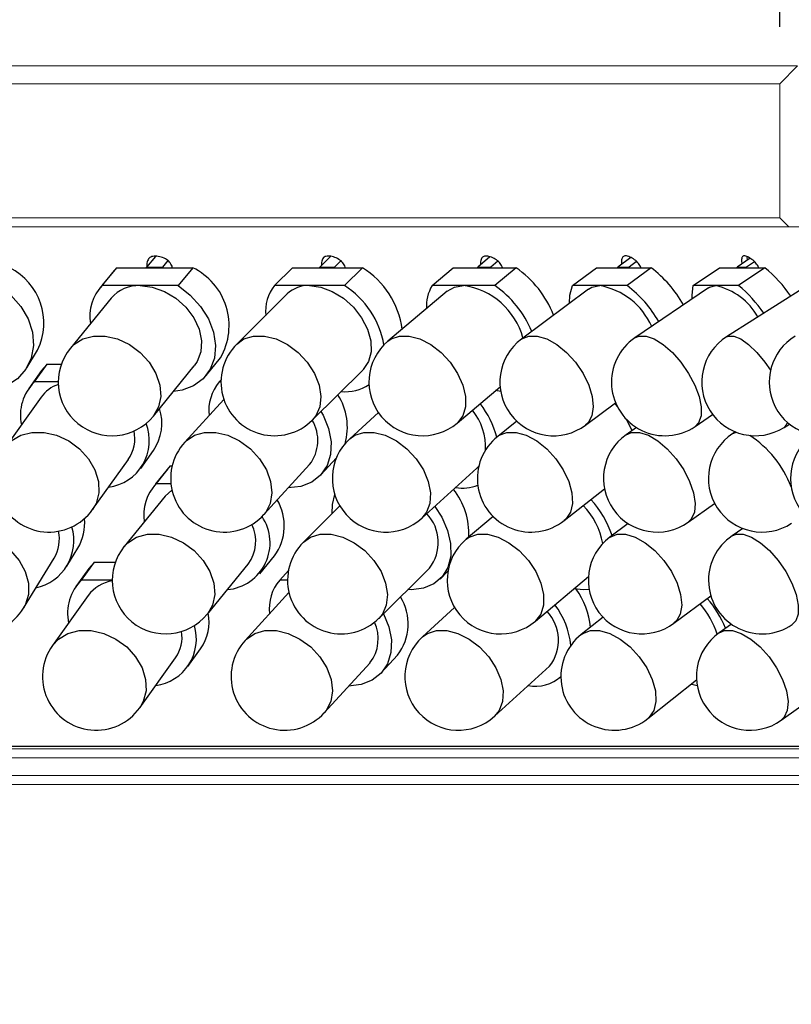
# Model space of a CAD drawing. Header units: millimetres. Extents: x -201 to 202, y 143 to 428.
# Tile 12 of 19: x 93 to 104, y 314 to 328. Entities that reach past the tile are written whole.
import ezdxf

# ---------------------------------------------------------------- set-up
doc = ezdxf.new("R2010")
doc.units = ezdxf.units.MM
doc.header["$LTSCALE"] = 0.25
for name, color, linetype, lineweight in [('BASE', 7, 'Continuous', 20), ('COVER', 7, 'Continuous', 20), ('DIMENSION', 6, 'Continuous', 9)]:
    doc.layers.add(name, color=color, linetype=linetype, lineweight=lineweight)
doc.layers.add('PCB ASSY', color=7, linetype='Continuous')
doc.styles.add('VS Standard', font='msgothic.ttc', dxfattribs={"height": 3})
doc.dimstyles.new('VS Standard x0.5', dxfattribs={"dimtxt": 3, "dimasz": 3, "dimexe": 0.5, "dimexo": 0.8, "dimgap": 0.5, "dimtad": 3, "dimlfac": 2, "dimrnd": 0.0001, "dimzin": 9, "dimdsep": 46, "dimtxsty": 'VS Standard', "dimcen": 0, "dimaunit": 1, "dimadec": 0, "dimazin": 2, "dimtfac": 1, "dimtmove": 0, "dimatfit": 3, "dimfxl": 1, "dimtolj": 1, "dimtzin": 0, "dimarcsym": 0})

# ---------------------------------------------------------------- blocks, each defined once
blk = doc.blocks.new('*D324')
at = {"layer": 'Defpoints', "color": 0}
for p in [(115.067, 346.794), (55.067, 327.22), (115.067, 327.22)]:
    blk.add_point(p, dxfattribs=at)
at = {"layer": 'DIMENSION', "color": 0, "lineweight": -2}
for p, q in [((55.067, 328.02), (55.067, 347.294)), ((115.067, 328.02), (115.067, 347.294)), ((58.067, 346.794), (112.067, 346.794))]:
    blk.add_line(p, q, dxfattribs=at)
at = {"layer": 'DIMENSION', "color": 0}
for points in [[(58.067, 347.294), (58.067, 346.294), (55.067, 346.794)], [(112.067, 346.294), (112.067, 347.294), (115.067, 346.794)]]:
    blk.add_solid(points, dxfattribs=at)
at = {"layer": 'DIMENSION', "color": 0, "insert": (85.067, 349.039), "char_height": 3, "attachment_point": 5, "style": 'VS Standard'}
blk.add_mtext('\\A1;φ\\A1;120', dxfattribs=at)
blk = doc.blocks.new('*D325')
at = {"layer": 'Defpoints', "color": 0}
for p in [(104.067, 337.375), (66.067, 327.22), (104.067, 327.22)]:
    blk.add_point(p, dxfattribs=at)
at = {"layer": 'DIMENSION', "color": 0, "lineweight": -2}
for p, q in [((66.067, 328.02), (66.067, 337.875)), ((104.067, 328.02), (104.067, 337.875)), ((69.067, 337.375), (101.067, 337.375))]:
    blk.add_line(p, q, dxfattribs=at)
at = {"layer": 'DIMENSION', "color": 0}
for points in [[(69.067, 337.875), (69.067, 336.875), (66.067, 337.375)], [(101.067, 336.875), (101.067, 337.875), (104.067, 337.375)]]:
    blk.add_solid(points, dxfattribs=at)
at = {"layer": 'DIMENSION', "color": 0, "insert": (85.067, 339.619), "char_height": 3, "attachment_point": 5, "style": 'VS Standard'}
blk.add_mtext('\\A1;φ\\A1;76', dxfattribs=at)
blk = doc.blocks.new('*D326')
at = {"layer": 'Defpoints', "color": 0}
for p in [(60.985, 319.642), (59.992, 317.42), (110.142, 317.42), (91.158, 307.833), (93.307, 300.97)]:
    blk.add_point(p, dxfattribs=at)
at = {"layer": 'DIMENSION', "color": 0, "lineweight": -2}
blk.add_arc((64.83, 317.42), 28.02, 336.1242, 353.8626, dxfattribs=at)
at = {"layer": 'DIMENSION', "color": 0}
for points in [[(93.188, 314.398), (92.19, 314.451), (92.849, 317.42)], [(90.006, 306.306), (90.897, 305.853), (89.092, 303.405)]]:
    blk.add_solid(points, dxfattribs=at)
at = {"layer": 'DIMENSION', "color": 0, "insert": (89.911, 310.697), "char_height": 3, "attachment_point": 5, "rotation": 74.9934, "style": 'VS Standard'}
blk.add_mtext('\\A1;30%%d', dxfattribs=at)
blk = doc.blocks.new('*D327')
at = {"layer": 'Defpoints', "color": 0}
for p in [(60.117, 317.545), (110.017, 317.545), (110.017, 296.291)]:
    blk.add_point(p, dxfattribs=at)
at = {"layer": 'DIMENSION', "color": 0, "lineweight": -2}
for p, q in [((60.117, 316.745), (60.117, 295.791)), ((110.017, 316.745), (110.017, 295.791)), ((63.117, 296.291), (107.017, 296.291))]:
    blk.add_line(p, q, dxfattribs=at)
at = {"layer": 'DIMENSION', "color": 0}
for points in [[(63.117, 296.791), (63.117, 295.791), (60.117, 296.291)], [(107.017, 295.791), (107.017, 296.791), (110.017, 296.291)]]:
    blk.add_solid(points, dxfattribs=at)
at = {"layer": 'DIMENSION', "color": 0, "insert": (85.067, 298.534), "char_height": 3, "attachment_point": 5, "style": 'VS Standard'}
blk.add_mtext('\\A1;φ\\A1;99.8', dxfattribs=at)
blk = doc.blocks.new('*D328')
at = {"layer": 'Defpoints', "color": 0}
for p in [(58.267, 317.67), (111.867, 317.67), (111.867, 286.714)]:
    blk.add_point(p, dxfattribs=at)
at = {"layer": 'DIMENSION', "color": 0, "lineweight": -2}
for p, q in [((58.267, 316.87), (58.267, 286.214)), ((111.867, 316.87), (111.867, 286.214)), ((61.267, 286.714), (108.867, 286.714))]:
    blk.add_line(p, q, dxfattribs=at)
at = {"layer": 'DIMENSION', "color": 0}
for points in [[(61.267, 287.214), (61.267, 286.214), (58.267, 286.714)], [(108.867, 286.214), (108.867, 287.214), (111.867, 286.714)]]:
    blk.add_solid(points, dxfattribs=at)
at = {"layer": 'DIMENSION', "color": 0, "insert": (85.067, 288.959), "char_height": 3, "attachment_point": 5, "style": 'VS Standard'}
blk.add_mtext('\\A1;φ\\A1;107.2', dxfattribs=at)

msp = doc.modelspace()

# ---------------------------------------------------------------- hatches: boundary and pattern name
at = {"layer": 'BASE'}
h = msp.add_hatch(dxfattribs=at)
h.set_pattern_fill('ANSI31', color=256, style=0)
h.set_pattern_definition([(45, (-141.3893, 164.1277), (-2.245064, 2.245064), [])])
h.paths.add_polyline_path([(114.9416, 326.0353), (115.0666, 326.1603), (115.0666, 327.2203), (114.8166, 327.4703), (104.3166, 327.4703), (104.0666, 327.2203), (104.0666, 325.3453), (104.1916, 325.2203), (106.0016, 325.2203), (106.1266, 325.3453), (106.1266, 325.9953), (108.3166, 325.9953), (108.3166, 326.3203), (110.0666, 326.3203), (110.0666, 324.9703), (111.9666, 324.9703), (111.9666, 326.7203), (113.1666, 326.7203), (113.1666, 324.9703), (114.0666, 324.9703), (114.0666, 326.0353)], flags=0)

# ---------------------------------------------------------------- linework, layer by layer
for p, q in [((65.8166, 327.4703), (104.3166, 327.4703)), ((104.0666, 327.2203), (104.3166, 327.4703)), ((104.0666, 327.2203), (66.0666, 327.2203)), ((104.0666, 327.2203), (104.0666, 325.3453)), ((66.0666, 325.3453), (104.0666, 325.3453)), ((104.1916, 325.2203), (104.0666, 325.3453)), ((104.1916, 325.2203), (65.9416, 325.2203)), ((104.1916, 325.2203), (106.0016, 325.2203))]:
    msp.add_line(p, q, dxfattribs=at)
at = {"layer": 'COVER'}
for p, q in [((59.9916, 317.9203), (110.1416, 317.9203)), ((110.0166, 317.7953), (60.1166, 317.7953)), ((110.1416, 317.4203), (59.9916, 317.4203)), ((60.1166, 317.5453), (110.0166, 317.5453))]:
    msp.add_line(p, q, dxfattribs=at)
at = {"layer": 'PCB ASSY'}
for p, q in [((95.3318, 324.808), (95.2088, 324.6573)), ((95.5056, 324.7509), (95.4292, 324.6573)), ((97.7829, 324.8056), (97.6333, 324.6573)), ((97.9255, 324.7455), (97.8365, 324.6573)), ((100.0122, 324.8003), (99.8428, 324.6573)), ((100.1239, 324.7406), (100.0253, 324.6573)), ((101.9804, 324.7924), (101.7995, 324.6573)), ((102.0641, 324.7364), (101.9581, 324.6573)), ((103.6525, 324.7814), (103.4699, 324.6573)), ((103.713, 324.7328), (103.6019, 324.6573)), ((94.7526, 324.6079), (94.5485, 324.3579)), ((94.5852, 324.3987), (94.7893, 324.6487)), ((94.7526, 324.6079), (94.7893, 324.6487)), ((94.7893, 324.6487), (95.2111, 324.6487)), ((95.2088, 324.6573), (95.4292, 324.6573)), ((95.2111, 324.6487), (95.2088, 324.6573)), ((95.2111, 324.6487), (95.4316, 324.6487)), ((95.4292, 324.6573), (95.4316, 324.6487)), ((95.4316, 324.6487), (95.8534, 324.6487)), ((95.8534, 324.6487), (95.6493, 324.3987)), ((96.9953, 324.3987), (97.2475, 324.6487)), ((97.2475, 324.6487), (97.6362, 324.6487)), ((97.6333, 324.6573), (97.8365, 324.6573)), ((97.6362, 324.6487), (97.6333, 324.6573)), ((97.6362, 324.6487), (97.8394, 324.6487)), ((97.8365, 324.6573), (97.8394, 324.6487)), ((97.8394, 324.6487), (98.2282, 324.6487)), ((98.2282, 324.6487), (97.976, 324.3987)), ((99.2012, 324.3987), (99.4972, 324.6487)), ((99.4972, 324.6487), (99.8463, 324.6487)), ((99.8463, 324.6487), (99.8428, 324.6573)), ((99.8428, 324.6573), (100.0253, 324.6573)), ((99.8463, 324.6487), (100.0287, 324.6487)), ((100.0253, 324.6573), (100.0287, 324.6487)), ((100.0287, 324.6487), (100.3778, 324.6487)), ((100.3778, 324.6487), (100.0818, 324.3987)), ((101.1653, 324.3987), (101.5, 324.6487)), ((101.5, 324.6487), (101.8034, 324.6487)), ((101.8034, 324.6487), (101.7995, 324.6573)), ((101.7995, 324.6573), (101.9581, 324.6573)), ((101.8034, 324.6487), (101.962, 324.6487)), ((102.2654, 324.6487), (101.9307, 324.3987)), ((101.9581, 324.6573), (101.962, 324.6487)), ((101.962, 324.6487), (102.2654, 324.6487)), ((102.8539, 324.3987), (103.2216, 324.6487)), ((103.2216, 324.6487), (103.4742, 324.6487)), ((103.4699, 324.6573), (103.6019, 324.6573)), ((103.4742, 324.6487), (103.4699, 324.6573)), ((103.4742, 324.6487), (103.6062, 324.6487)), ((103.8587, 324.6487), (103.491, 324.3987)), ((103.6019, 324.6573), (103.6062, 324.6487)), ((103.6062, 324.6487), (103.8587, 324.6487)), ((95.1172, 324.3987), (94.5852, 324.3987)), ((95.6493, 324.3987), (95.1172, 324.3987)), ((97.4856, 324.3987), (96.9953, 324.3987)), ((97.976, 324.3987), (97.4856, 324.3987)), ((99.4139, 324.3221), (98.5851, 323.6221)), ((99.6415, 324.3987), (99.2012, 324.3987)), ((100.0818, 324.3987), (99.6415, 324.3987)), ((101.3891, 324.35), (100.4518, 323.65)), ((101.548, 324.3987), (101.1653, 324.3987)), ((101.9307, 324.3987), (101.548, 324.3987)), ((103.0692, 324.3694), (102.0396, 323.6694)), ((103.1725, 324.3987), (102.8539, 324.3987)), ((103.491, 324.3987), (103.1725, 324.3987)), ((104.4272, 324.3826), (103.3228, 323.6826)), ((94.7131, 324.2235), (94.1415, 323.5235)), ((97.1761, 324.2818), (96.4698, 323.5818)), ((93.5306, 323.2478), (93.6832, 323.4978)), ((96.0396, 323.1404), (96.2437, 323.3904)), ((93.738, 323.2113), (93.5593, 322.9613)), ((93.6381, 323.0511), (93.8168, 323.3011)), ((93.738, 323.2113), (93.8168, 323.3011)), ((93.8168, 323.3011), (94.0161, 323.3011)), ((95.3034, 322.5748), (95.875, 323.2748)), ((97.5258, 322.5165), (98.232, 323.2165)), ((96.2248, 323.0511), (96.2483, 323.0768)), ((93.9725, 323.0511), (93.6381, 323.0511)), ((96.2478, 323.0511), (96.2248, 323.0511)), ((99.553, 322.4762), (100.1535, 322.9834)), ((100.162, 322.919), (100.0905, 322.9301)), ((93.7322, 322.8378), (93.2318, 322.1378)), ((96.2884, 322.8058), (95.7415, 322.2078)), ((101.3494, 322.4482), (101.7687, 322.7614)), ((98.4526, 322.6219), (98.0509, 322.2563)), ((102.883, 322.4289), (103.1274, 322.5951)), ((100.3881, 322.5016), (100.1204, 322.2898)), ((102.0601, 322.4155), (101.9159, 322.3131)), ((104.1259, 322.4157), (104.2004, 322.4629)), ((103.4449, 322.3532), (103.4081, 322.3291)), ((94.4521, 321.2655), (94.9525, 321.9655)), ((95.1254, 321.8419), (95.3041, 322.0919)), ((97.6454, 321.752), (97.8636, 321.9906)), ((95.5068, 321.8366), (95.3027, 321.5866)), ((95.3395, 321.6274), (95.5436, 321.8774)), ((95.5068, 321.8366), (95.5436, 321.8774)), ((95.5436, 321.8774), (95.5658, 321.8774)), ((96.8483, 321.1954), (97.4886, 321.8954)), ((99.0605, 321.1469), (99.8297, 321.8469)), ((99.8556, 321.8733), (99.8297, 321.8469)), ((95.5486, 321.6274), (95.3395, 321.6274)), ((101.051, 321.1134), (101.6139, 321.5587)), ((95.4673, 321.4522), (94.8958, 320.7522)), ((95.4673, 321.4522), (95.5627, 321.5392)), ((97.9122, 321.3164), (97.4018, 320.8105)), ((102.7845, 321.0902), (103.1548, 321.3532)), ((100.0567, 321.17), (99.6788, 320.8508)), ((101.9452, 321.0704), (101.6886, 320.8787)), ((103.5503, 321.0014), (103.3984, 320.8981)), ((94.0942, 320.4766), (94.2468, 320.7266)), ((93.4858, 319.8872), (93.9128, 320.5872)), ((96.7938, 320.3691), (96.9979, 320.6191)), ((94.2984, 320.2799), (94.4772, 320.5299)), ((94.3984, 320.4401), (94.4772, 320.5299)), ((94.4772, 320.5299), (94.7703, 320.5299)), ((96.0577, 319.8035), (96.6292, 320.5035)), ((94.3984, 320.4401), (94.2197, 320.1901)), ((97.0698, 320.2799), (97.1922, 320.4137)), ((98.4578, 319.7452), (99.164, 320.4452)), ((99.3136, 320.2943), (99.4233, 320.403)), ((100.6467, 319.7049), (101.3894, 320.3322)), ((94.7267, 320.2799), (94.2984, 320.2799)), ((97.1798, 320.2799), (97.0698, 320.2799)), ((94.3925, 320.0665), (93.8922, 319.3665)), ((97.1995, 320.1069), (96.5864, 319.4365)), ((102.5862, 319.677), (103.1018, 320.062)), ((99.5173, 319.8958), (99.0659, 319.485)), ((101.5943, 319.7607), (101.2882, 319.5185)), ((103.3888, 319.6642), (103.2164, 319.5418)), ((95.7857, 319.0706), (95.9644, 319.3206)), ((98.4903, 318.9807), (98.7189, 319.2307)), ((95.1124, 318.4942), (95.6128, 319.1942)), ((97.6932, 318.4241), (98.3335, 319.1241)), ((100.0755, 318.3757), (100.8447, 319.0757)), ((100.9877, 318.9185), (101.0035, 318.9328)), ((102.2188, 318.3421), (102.9022, 318.8828)), ((104.085, 318.3189), (104.5382, 318.6407)), ((110.83, 317.9547), (59.3032, 317.9547))]:
    msp.add_line(p, q, dxfattribs=at)
at = {"layer": 'PCB ASSY', "elevation": 0, "flags": 128}
for points in [[(93.1415, 324.3987), (93.3102, 324.2664), (93.4489, 324.1082), (93.5506, 323.9321), (93.6103, 323.7469), (93.6249, 323.5618), (93.5937, 323.386), (93.5183, 323.2284), (93.4025, 323.0968), (93.252, 322.9979), (93.0946, 322.9411)], [(95.1172, 324.3987), (95.2873, 324.3782), (95.4578, 324.3183), (95.6179, 324.2226), (95.7578, 324.0972), (95.8685, 323.9498), (95.9431, 323.7899), (95.9769, 323.6274), (95.9678, 323.4726), (95.9163, 323.3351), (95.875, 323.2748)], [(95.6493, 324.3987), (95.8189, 324.2664), (95.9623, 324.1082), (96.0723, 323.9321), (96.1435, 323.7469), (96.1721, 323.5618), (96.1569, 323.386), (96.0986, 323.2284), (96, 323.0968), (95.8662, 322.9979), (95.7038, 322.9364), (95.5836, 322.9179)], [(97.4856, 324.3987), (97.6441, 324.3782), (97.8063, 324.3183), (97.9621, 324.2226), (98.1017, 324.0972), (98.2163, 323.9498), (98.2988, 323.7899), (98.3438, 323.6274), (98.3487, 323.4726), (98.313, 323.3351), (98.2391, 323.2237), (98.232, 323.2165)], [(99.4139, 324.3221), (99.5134, 324.3782), (99.6415, 324.3987)], [(101.1235, 324.1517), (101.1282, 324.2664), (101.1653, 324.3987)], [(101.3891, 324.35), (101.4388, 324.3782), (101.548, 324.3987)], [(102.8411, 324.2143), (102.8387, 324.2664), (102.8539, 324.3987)], [(103.0692, 324.3694), (103.084, 324.3782), (103.1725, 324.3987)], [(94.1415, 323.5235), (94.1907, 323.5746), (94.3146, 323.653), (94.4642, 323.6935), (94.63, 323.6935), (94.8016, 323.653), (94.9683, 323.5746), (95.1194, 323.4632), (95.2457, 323.3257), (95.3391, 323.1708), (95.3937, 323.0084), (95.4062, 322.8484), (95.3757, 322.7011), (95.3041, 322.5757), (95.3034, 322.5748)], [(96.4698, 323.5818), (96.5703, 323.653), (96.7047, 323.6935), (96.8575, 323.6935), (97.0192, 323.653), (97.1794, 323.5746), (97.3283, 323.4632), (97.4564, 323.3257), (97.5557, 323.1708), (97.62, 323.0084), (97.6451, 322.8484), (97.6296, 322.7011), (97.5744, 322.5757), (97.5258, 322.5165)], [(98.5851, 323.6221), (98.6292, 323.653), (98.7461, 323.6935), (98.8833, 323.6935), (99.0322, 323.653), (99.1834, 323.5746), (99.3274, 323.4632), (99.4552, 323.3257), (99.5587, 323.1708), (99.6314, 323.0084), (99.6688, 322.8484), (99.6686, 322.7011), (99.6306, 322.5757), (99.5574, 322.48), (99.553, 322.4762)], [(100.4518, 323.65), (100.456, 323.653), (100.5534, 323.6935), (100.6727, 323.6935), (100.8063, 323.653), (100.9458, 323.5746), (101.0825, 323.4632), (101.2077, 323.3257), (101.3137, 323.1708), (101.3937, 323.0084), (101.4427, 322.8484), (101.4577, 322.7011), (101.4376, 322.5757), (101.3839, 322.48), (101.3494, 322.4482)], [(102.0396, 323.6694), (102.0957, 323.6935), (102.195, 323.6935), (102.311, 323.653), (102.4365, 323.5746), (102.5635, 323.4632), (102.6841, 323.3257), (102.7907, 323.1708), (102.8766, 323.0084), (102.9364, 322.8484), (102.9663, 322.7011), (102.9646, 322.5757), (102.9312, 322.48), (102.883, 322.4289)], [(103.3228, 323.6826), (103.3467, 323.6935), (103.4243, 323.6935), (103.5207, 323.653), (103.63, 323.5746), (103.7451, 323.4632), (103.859, 323.3257), (103.9367, 323.2146)], [(101.7553, 322.7514), (101.7568, 322.7496), (101.7931, 322.7086)], [(97.6474, 322.637), (97.6768, 322.5846), (97.7532, 322.3994), (97.7887, 322.2143), (97.7816, 322.0385), (97.7322, 321.8809), (97.6429, 321.7493), (97.5183, 321.6503), (97.3645, 321.5889), (97.1893, 321.5681), (97.1891, 321.5681)], [(101.9177, 322.5325), (101.9651, 322.4424), (101.996, 322.37)], [(93.2318, 322.1378), (93.3152, 322.2271), (93.4466, 322.3055), (93.6028, 322.346), (93.774, 322.346), (93.9496, 322.3055), (94.1183, 322.2271), (94.2697, 322.1156), (94.3942, 321.9782), (94.484, 321.8233), (94.5335, 321.6608), (94.5395, 321.5009), (94.5017, 321.3536), (94.4521, 321.2655)], [(95.7415, 322.2078), (95.7603, 322.2271), (95.8763, 322.3055), (96.0186, 322.346), (96.1783, 322.346), (96.3452, 322.3055), (96.5091, 322.2271), (96.6594, 322.1156), (96.7869, 321.9782), (96.8834, 321.8233), (96.943, 321.6608), (96.9618, 321.5009), (96.9388, 321.3536), (96.8752, 321.2281), (96.8483, 321.1954)], [(98.0509, 322.2563), (98.1211, 322.3055), (98.247, 322.346), (98.3923, 322.346), (98.5479, 322.3055), (98.704, 322.2271), (98.8508, 322.1156), (98.979, 321.9782), (99.0806, 321.8233), (99.1493, 321.6608), (99.1806, 321.5009), (99.1727, 321.3536), (99.126, 321.2281), (99.0605, 321.1469)], [(100.1204, 322.2898), (100.1425, 322.3055), (100.2499, 322.346), (100.3784, 322.346), (100.52, 322.3055), (100.6656, 322.2271), (100.8063, 322.1156), (100.9331, 321.9782), (101.038, 321.8233), (101.1146, 321.6608), (101.1579, 321.5009), (101.1652, 321.3536), (101.1362, 321.2281), (101.0725, 321.1324), (101.051, 321.1134)], [(101.9159, 322.3131), (101.993, 322.346), (102.1025, 322.346), (102.2276, 322.3055), (102.3603, 322.2271), (102.4925, 322.1156), (102.6157, 321.9782), (102.7222, 321.8233), (102.8053, 321.6608), (102.8598, 321.5009), (102.8824, 321.3536), (102.8714, 321.2281), (102.8277, 321.1324), (102.7845, 321.0902)], [(103.4081, 322.3291), (103.4465, 322.346), (103.4571, 322.3484)], [(97.8064, 321.2116), (97.8092, 321.3369), (97.8408, 321.4749)], [(99.241, 321.3112), (99.3377, 321.1609), (99.4191, 320.9756), (99.4614, 320.7905), (99.4623, 320.6148), (99.422, 320.4572), (99.3425, 320.3256), (99.2276, 320.2266), (99.0831, 320.1651), (98.9163, 320.1443), (98.8624, 320.1462)], [(92.2053, 320.6685), (92.2205, 320.6919), (92.3261, 320.8033), (92.4643, 320.8818), (92.6265, 320.9222), (92.8024, 320.9222), (92.9811, 320.8818), (93.1512, 320.8033), (93.3022, 320.6919), (93.4244, 320.5544), (93.5103, 320.3996), (93.5544, 320.2371), (93.5539, 320.0771), (93.509, 319.9298), (93.4858, 319.8872)], [(94.8958, 320.7522), (94.9449, 320.8033), (95.0689, 320.8818), (95.2184, 320.9222), (95.3842, 320.9222), (95.5558, 320.8818), (95.7225, 320.8033), (95.8737, 320.6919), (95.9999, 320.5544), (96.0933, 320.3996), (96.1479, 320.2371), (96.1604, 320.0771), (96.1299, 319.9298), (96.0584, 319.8044), (96.0577, 319.8035)], [(97.4018, 320.8105), (97.5023, 320.8818), (97.6367, 320.9222), (97.7895, 320.9222), (97.9511, 320.8818), (98.1114, 320.8033), (98.2603, 320.6919), (98.3884, 320.5544), (98.4877, 320.3996), (98.5519, 320.2371), (98.5771, 320.0771), (98.5616, 319.9298), (98.5063, 319.8044), (98.4578, 319.7452)], [(99.6788, 320.8508), (99.7229, 320.8818), (99.8398, 320.9222), (99.977, 320.9222), (100.1259, 320.8818), (100.2771, 320.8033), (100.4211, 320.6919), (100.5489, 320.5544), (100.6524, 320.3996), (100.7252, 320.2371), (100.7626, 320.0771), (100.7623, 319.9298), (100.7244, 319.8044), (100.6511, 319.7087), (100.6467, 319.7049)], [(101.6886, 320.8787), (101.6928, 320.8818), (101.7902, 320.9222), (101.9095, 320.9222), (102.0431, 320.8818), (102.1826, 320.8033), (102.3193, 320.6919), (102.4445, 320.5544), (102.5505, 320.3996), (102.6305, 320.2371), (102.6795, 320.0771), (102.6945, 319.9298), (102.6745, 319.8044), (102.6207, 319.7087), (102.5862, 319.677)], [(103.3984, 320.8981), (103.4545, 320.9222), (103.5537, 320.9222), (103.6697, 320.8818), (103.7952, 320.8033), (103.9222, 320.6919), (104.0428, 320.5544), (104.1494, 320.3996), (104.2353, 320.2371), (104.2951, 320.0771), (104.3251, 319.9298), (104.3233, 319.8044), (104.2899, 319.7087), (104.2417, 319.6576)], [(101.3985, 320.1497), (101.3206, 320.1443), (101.1842, 320.1588)], [(98.5233, 319.8102), (98.5981, 319.6281), (98.6336, 319.443), (98.6265, 319.2672), (98.5771, 319.1096), (98.4878, 318.978), (98.3632, 318.8791), (98.2094, 318.8176), (98.0342, 318.7968), (98.0341, 318.7968)], [(93.8922, 319.3665), (93.9756, 319.4558), (94.1069, 319.5342), (94.2631, 319.5747), (94.4344, 319.5747), (94.6099, 319.5342), (94.7786, 319.4558), (94.93, 319.3444), (95.0545, 319.2069), (95.1444, 319.052), (95.1938, 318.8895), (95.1998, 318.7296), (95.162, 318.5823), (95.1124, 318.4942)], [(96.5864, 319.4365), (96.6052, 319.4558), (96.7212, 319.5342), (96.8635, 319.5747), (97.0232, 319.5747), (97.1901, 319.5342), (97.354, 319.4558), (97.5043, 319.3444), (97.6318, 319.2069), (97.7283, 319.052), (97.7879, 318.8895), (97.8067, 318.7296), (97.7837, 318.5823), (97.7202, 318.4569), (97.6932, 318.4241)], [(99.0659, 319.485), (99.1361, 319.5342), (99.262, 319.5747), (99.4074, 319.5747), (99.563, 319.5342), (99.719, 319.4558), (99.8658, 319.3444), (99.994, 319.2069), (100.0956, 319.052), (100.1643, 318.8895), (100.1956, 318.7296), (100.1877, 318.5823), (100.141, 318.4569), (100.0755, 318.3757)], [(101.2882, 319.5185), (101.3103, 319.5342), (101.4177, 319.5747), (101.5462, 319.5747), (101.6877, 319.5342), (101.8334, 319.4558), (101.9741, 319.3444), (102.1009, 319.2069), (102.2058, 319.052), (102.2824, 318.8895), (102.3257, 318.7296), (102.333, 318.5823), (102.304, 318.4569), (102.2403, 318.3612), (102.2188, 318.3421)], [(103.2164, 319.5418), (103.2936, 319.5747), (103.4031, 319.5747), (103.5281, 319.5342), (103.6609, 319.4558), (103.793, 319.3444), (103.9162, 319.2069), (104.0227, 319.052), (104.1059, 318.8895), (104.1604, 318.7296), (104.1829, 318.5823), (104.172, 318.4569), (104.1283, 318.3612), (104.085, 318.3189)], [(102.9117, 318.8023), (102.8347, 318.8176), (102.8236, 318.8206)]]:
    msp.add_lwpolyline(points, dxfattribs=at)
at = {"layer": 'PCB ASSY'}
for centre, radius, start, end in [((92.9071, 323.8766), 0.8636, 333.98433, 63.38252), ((95.4612, 323.8373), 0.9011, 330.2673, 64.20069), ((97.5936, 323.6287), 1.2012, 7.71766, 58.11007), ((99.555, 323.4602), 1.4454, 21.32408, 55.30399), ((101.2519, 323.3097), 1.6793, 29.2425, 52.87786), ((102.6662, 323.2037), 1.8735, 33.98835, 50.46746), ((95.0502, 323.9646), 0.6361, 136.96478, 188.86094), ((95.0979, 323.8894), 0.5097, 87.82877, 139.0378), ((97.4613, 324.0378), 0.5894, 142.24996, 185.3489), ((97.4687, 323.9749), 0.4241, 87.71875, 133.64236), ((97.3168, 323.3608), 1.2295, 9.75116, 57.57823), ((99.6944, 324.1076), 0.5727, 149.45514, 183.15538), ((99.4982, 323.3972), 1.0117, 15.42287, 81.85872), ((99.2397, 323.1944), 1.4695, 22.5639, 55.03697), ((101.3705, 323.4244), 0.9903, 24.11366, 79.6786), ((100.9176, 323.0602), 1.6786, 29.86942, 52.87873), ((102.9624, 323.5008), 0.9221, 29.91937, 76.83255), ((102.3019, 322.9572), 1.8686, 34.39583, 50.47884), ((99.069, 323.0491), 0.75, 130.18386, 310.18386), ((100.9006, 323.0491), 0.75, 126.75552, 306.75552), ((102.4613, 323.0491), 0.75, 124.21076, 304.21076), ((103.7244, 323.0491), 0.75, 122.36853, 302.36853), ((104.6682, 323.0491), 0.75, 121.10382, 293.92981), ((94.7225, 323.0491), 0.75, 140.76894, 320.76894), ((96.9978, 323.0491), 0.75, 134.74671, 314.74671), ((94.0946, 322.5843), 0.6529, 134.35643, 191.81111), ((94.1328, 322.5471), 0.495, 108.81155, 144.03614), ((96.7001, 322.6503), 0.6218, 139.85469, 186.44961), ((97.9904, 323.5105), 0.596, 264.22774, 303.56264), ((97.1751, 322.4196), 0.8417, 343.97818, 32.53578), ((94.7338, 322.4761), 0.6876, 326.02817, 17.33936), ((99.1417, 322.1419), 0.808, 356.82575, 39.47583), ((98.9102, 321.9816), 1.232, 13.92334, 38.46479), ((97.0461, 322.2346), 0.5575, 322.52939, 30.46934), ((94.5889, 322.2292), 0.6567, 277.60058, 21.55672), ((104.0551, 322.5169), 0.1236, 304.97494, 344.8692), ((94.5247, 322.2598), 0.5192, 325.47286, 11.84987), ((98.5557, 321.7016), 0.75, 132.30478, 312.30478), ((100.5857, 321.7016), 0.75, 128.34534, 308.34534), ((102.3502, 321.7016), 0.75, 125.38549, 305.38549), ((103.8189, 321.7016), 0.75, 123.21079, 303.21079), ((102.8176, 321.0406), 1.51, 21.16013, 56.73942), ((104.9668, 321.7016), 0.75, 125.54812, 301.66999), ((93.842, 321.7016), 0.75, 144.4417, 324.4417), ((96.2949, 321.7016), 0.75, 137.5527, 317.5527), ((95.8044, 321.1933), 0.6361, 136.96478, 188.86094), ((99.627, 322.1616), 0.5943, 260.7008, 291.16869), ((98.7016, 320.924), 1.0157, 357.66458, 37.97442), ((96.4196, 321.0388), 0.7146, 324.03553, 30.40729), ((100.5933, 320.6193), 1.0109, 9.72933, 44.2235), ((100.3907, 320.4601), 1.4019, 18.40773, 42.54658), ((93.6656, 321.0729), 0.6766, 329.2123, 5.67666), ((96.2789, 320.8006), 0.6566, 275.14837, 34.0974), ((98.7032, 320.8062), 0.5854, 321.92436, 43.43231), ((93.5132, 320.8315), 0.6773, 282.35784, 16.48282), ((96.1862, 320.8263), 0.5481, 323.92252, 25.17163), ((93.4511, 320.86), 0.5363, 329.43292, 11.17516), ((102.1374, 320.2779), 0.75, 126.75552, 306.75552), ((103.82, 320.2779), 0.75, 124.21076, 304.21076), ((95.4767, 320.2779), 0.75, 140.76894, 320.76894), ((97.9298, 320.2779), 0.75, 134.74671, 314.74671), ((100.1628, 320.2779), 0.75, 130.18386, 310.18386), ((92.8455, 320.2779), 0.75, 148.61201, 328.61201), ((94.7549, 319.813), 0.6529, 134.35643, 191.81111), ((94.809, 319.7566), 0.5191, 99.11037, 143.34451), ((97.545, 319.879), 0.6218, 139.85469, 186.44961), ((98.1523, 319.6673), 0.7153, 322.38803, 31.84756), ((100.3066, 319.5092), 1.1157, 5.70903, 35.21954), ((100.0228, 319.2579), 1.1248, 5.47059, 37.06852), ((102.0791, 319.1815), 1.1615, 17.03961, 41.3733), ((101.8861, 319.0296), 1.5327, 22.07963, 40.48563), ((95.4196, 319.6969), 0.6621, 325.3725, 10.63199), ((100.3828, 319.4391), 0.5877, 321.80193, 43.38355), ((95.2526, 319.4535), 0.6518, 277.36081, 16.91032), ((97.9044, 319.458), 0.5436, 322.11061, 25.29721), ((95.1899, 319.4863), 0.514, 325.36604, 8.39552), ((99.5707, 318.9303), 0.75, 132.30478, 312.30478), ((101.7535, 318.9303), 0.75, 128.34534, 308.34534), ((103.6507, 318.9303), 0.75, 125.38549, 305.38549), ((94.5023, 318.9303), 0.75, 144.4417, 324.4417), ((97.1398, 318.9303), 0.75, 137.5527, 317.5527), ((100.6462, 319.322), 0.5278, 259.06076, 312.60923)]:
    msp.add_arc(centre, radius, start, end, dxfattribs=at)
for points, knots in [([(95.5665, 324.6487), (95.5659, 324.6553), (95.5641, 324.6727), (95.5502, 324.7004), (95.5301, 324.7296), (95.5033, 324.7545), (95.4577, 324.7834), (95.3916, 324.8048), (95.3258, 324.8134), (95.2806, 324.8054), (95.2544, 324.7927), (95.234, 324.7732), (95.2149, 324.7363), (95.2069, 324.6975), (95.2123, 324.6675), (95.2131, 324.6627)], [0, 0, 0, 0, 0.0386362, 0.1017533, 0.1611549, 0.220526, 0.2835496, 0.4316979, 0.5798007, 0.6430591, 0.7026919, 0.7622167, 0.8251649, 0.9721515, 1, 1, 1, 1]), ([(97.9876, 324.6487), (97.9872, 324.6514), (97.9853, 324.6648), (97.9729, 324.689), (97.9537, 324.7189), (97.9279, 324.7451), (97.8846, 324.7764), (97.822, 324.8016), (97.76, 324.8142), (97.7175, 324.8093), (97.693, 324.7986), (97.6742, 324.7807), (97.657, 324.7458), (97.65, 324.7101), (97.6551, 324.6822), (97.6556, 324.6794)], [0, 0, 0, 0, 0.01668568, 0.08201238, 0.14349587, 0.20494793, 0.27017634, 0.42347661, 0.57678018, 0.64224061, 0.70393724, 0.76551522, 0.83063499, 0.98271189, 1, 1, 1, 1]), ([(100.1868, 324.6487), (100.183, 324.6584), (100.1752, 324.6784), (100.1563, 324.7078), (100.1321, 324.7351), (100.0911, 324.7687), (100.0327, 324.7976), (99.9751, 324.8143), (99.936, 324.8125), (99.9137, 324.8038), (99.8968, 324.7877), (99.8819, 324.7548), (99.8764, 324.7206), (99.8818, 324.6933), (99.8823, 324.6907)], [0, 0, 0, 0, 0.0597297, 0.1227861, 0.1858111, 0.2527062, 0.409897, 0.5671386, 0.6342622, 0.697514, 0.7606366, 0.8273893, 0.9832986, 1, 1, 1, 1]), ([(102.1257, 324.6487), (102.1234, 324.6544), (102.1169, 324.6705), (102.1007, 324.6965), (102.0778, 324.7248), (102.0394, 324.7604), (101.9857, 324.7929), (101.933, 324.8136), (101.8979, 324.8149), (101.8781, 324.8082), (101.8635, 324.7939), (101.8513, 324.7633), (101.8479, 324.7299), (101.8541, 324.7021), (101.8549, 324.6987)], [0, 0, 0, 0, 0.0362454, 0.100517, 0.1647578, 0.2329417, 0.3931398, 0.5534331, 0.6218424, 0.6862936, 0.7506047, 0.8186128, 0.9774721, 1, 1, 1, 1]), ([(103.773, 324.6487), (103.7722, 324.6505), (103.7671, 324.6625), (103.7533, 324.6849), (103.7318, 324.714), (103.6961, 324.7516), (103.6472, 324.7876), (103.6, 324.8121), (103.5692, 324.8165), (103.5523, 324.8119), (103.5404, 324.7995), (103.5315, 324.7712), (103.5307, 324.7382), (103.5382, 324.7095), (103.5395, 324.7046)], [0, 0, 0, 0, 0.0115752, 0.0768385, 0.1420724, 0.2113101, 0.3739682, 0.5367614, 0.6062226, 0.6716528, 0.736932, 0.8059614, 0.9672215, 1, 1, 1, 1]), ([(103.6085, 324.8039), (103.6075, 324.7931), (103.6062, 324.7783), (103.6114, 324.7594), (103.6127, 324.7544)], [0, 0, 0, 0, 0.737047, 1, 1, 1, 1])]:
    msp.add_open_spline(points, degree=3, knots=knots, dxfattribs=at)

# ---------------------------------------------------------------- dimensions: what is measured, and where the dimension line sits
at = {"layer": 'DIMENSION'}
for base, p1, p2, picture, middle in [((115.0666, 346.7945), (55.0666, 327.2203), (115.0666, 327.2203), '*D324', (85.0666, 346.7945)), ((104.0666, 337.3745), (66.0666, 327.2203), (104.0666, 327.2203), '*D325', (85.0666, 337.3745)), ((111.8666, 286.7144), (58.2666, 317.6703), (111.8666, 317.6703), '*D328', (85.0666, 286.7144))]:
    dim = msp.add_linear_dim(base=base, p1=p1, p2=p2, text='φ\\A1;<>', dimstyle='VS Standard x0.5', dxfattribs=at)
    dim.commit()
    dim.dimension.update_dxf_attribs({"geometry": picture, "text_midpoint": middle, "dimtype": 160})
dim = msp.add_angular_dim_2l(base=(91.1582, 307.8329), line1=((110.1416, 317.4203), (59.9916, 317.4203)), line2=((60.9846, 319.6415), (93.3074, 300.9699)), dimstyle='VS Standard x0.5', override={"dimtad": 1}, dxfattribs=at)
dim.commit()
dim.dimension.update_dxf_attribs({"geometry": '*D326', "text_midpoint": (89.9106, 310.6968)})
dim = msp.add_linear_dim(base=(110.0166, 296.2906), p1=(60.1166, 317.5453), p2=(110.0166, 317.5453), text='φ\\A1;<>', dimstyle='VS Standard x0.5', dxfattribs=at)
dim.commit()
dim.dimension.update_dxf_attribs({"geometry": '*D327', "text_midpoint": (85.0666, 298.5342)})

doc.saveas('drawing.dxf')
